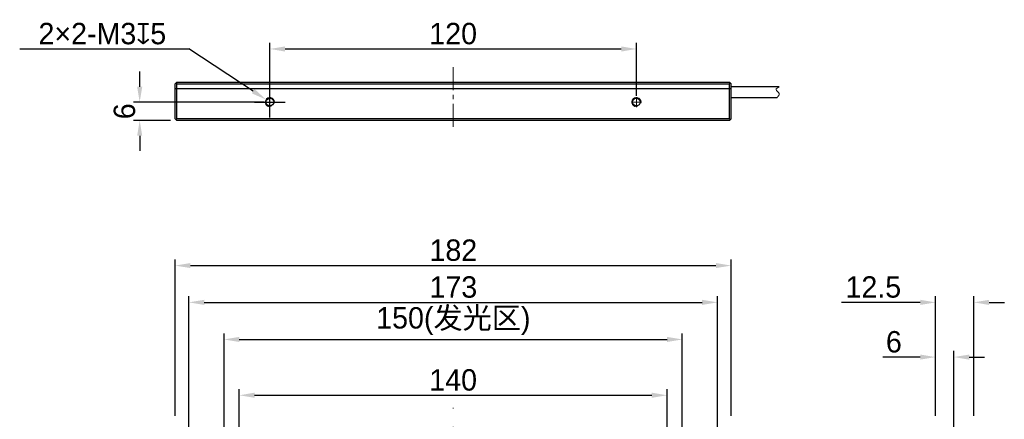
# Model space of a CAD drawing. Header units: inches. Extents: x -261 to -69, y -5440 to -5244.
# Tile 4 of 4: x -258 to -97, y -5309 to -5244. Entities that reach past the tile are written whole.
import ezdxf

# ---------------------------------------------------------------- set-up
doc = ezdxf.new("R2010")
doc.units = ezdxf.units.IN
doc.header["$LTSCALE"] = 3
doc.header["$MEASUREMENT"] = 0
doc.header["$PDSIZE"] = -5
doc.linetypes.add('CENTERX2', pattern=[4, 2.5, -0.5, 0.5, -0.5])
doc.layers.get('Defpoints').update_dxf_attribs({"lineweight": 18})
for name, color, linetype, lineweight in [('中心线', 1, 'CENTERX2', 20), ('标注', 3, 'Continuous', 25), ('粗实线', 7, 'Continuous', 30), ('细实线', 7, 'Continuous', 15)]:
    doc.layers.add(name, color=color, linetype=linetype, lineweight=lineweight)
doc.styles.get("Standard").update_dxf_attribs({"font": '兰亭黑 GBK.TTF'})
doc.dimstyles.new('CST Standard', dxfattribs={"dimtxt": 3.5, "dimasz": 2.5, "dimexe": 1, "dimexo": 1, "dimgap": 0.6, "dimtad": 1, "dimtoh": 1, "dimdsep": 46, "dimtxsty": 'Standard', "dimcen": -2.5, "dimdle": 5, "dimadec": 1, "dimazin": 2, "dimtfac": 1, "dimtofl": 0, "dimtmove": 0, "dimatfit": 0, "dimfxl": 1, "dimtolj": 1, "dimarcsym": 0})

# ---------------------------------------------------------------- blocks, each defined once
blk = doc.blocks.new('*X4')
at = {"layer": 'Defpoints', "color": 0}
for p in [(-152.2, -5305.47), (-222.2, -5311.84), (-152.2, -5311.84)]:
    blk.add_point(p, dxfattribs=at)
at = {"layer": '标注', "color": 0, "linetype": 'Continuous', "lineweight": -2, "ltscale": 3}
for p, q in [((-222.2, -5310.84), (-222.2, -5304.47)), ((-152.2, -5310.84), (-152.2, -5304.47))]:
    blk.add_line(p, q, dxfattribs=at)
at = {"layer": '标注', "color": 9, "linetype": 'Continuous', "lineweight": -2, "ltscale": 3}
blk.add_line((-219.7, -5305.47), (-154.7, -5305.47), dxfattribs=at)
at = {"layer": '标注', "color": 9}
for points in [[(-219.7, -5305.05), (-219.7, -5305.89), (-222.2, -5305.47)], [(-154.7, -5305.89), (-154.7, -5305.05), (-152.2, -5305.47)]]:
    blk.add_solid(points, dxfattribs=at)
at = {"layer": '标注', "color": 7, "ltscale": 3, "insert": (-187.2, -5302.98), "char_height": 3.5, "attachment_point": 5}
blk.add_mtext('\\A1;140', dxfattribs=at)
blk = doc.blocks.new('*X5')
at = {"layer": 'Defpoints', "color": 0}
for p in [(-143.95, -5290.27), (-230.45, -5335.09), (-143.95, -5335.09)]:
    blk.add_point(p, dxfattribs=at)
at = {"layer": '标注', "color": 0, "linetype": 'Continuous', "lineweight": -2, "ltscale": 3}
for p, q in [((-230.45, -5334.09), (-230.45, -5289.27)), ((-143.95, -5334.09), (-143.95, -5289.27))]:
    blk.add_line(p, q, dxfattribs=at)
at = {"layer": '标注', "color": 9, "linetype": 'Continuous', "lineweight": -2, "ltscale": 3}
blk.add_line((-227.95, -5290.27), (-146.45, -5290.27), dxfattribs=at)
at = {"layer": '标注', "color": 9}
for points in [[(-227.95, -5289.85), (-227.95, -5290.69), (-230.45, -5290.27)], [(-146.45, -5290.69), (-146.45, -5289.85), (-143.95, -5290.27)]]:
    blk.add_solid(points, dxfattribs=at)
at = {"layer": '标注', "color": 7, "ltscale": 3, "insert": (-187.17, -5287.78), "char_height": 3.5, "attachment_point": 5}
blk.add_mtext('\\A1;173', dxfattribs=at)
blk = doc.blocks.new('*X6')
at = {"layer": 'Defpoints', "color": 0}
for p in [(-149.7, -5296.34), (-224.7, -5318.59), (-149.7, -5318.59)]:
    blk.add_point(p, dxfattribs=at)
at = {"layer": '标注', "color": 0, "linetype": 'Continuous', "lineweight": -2, "ltscale": 3}
for p, q in [((-224.7, -5317.59), (-224.7, -5295.34)), ((-149.7, -5317.59), (-149.7, -5295.34))]:
    blk.add_line(p, q, dxfattribs=at)
at = {"layer": '标注', "color": 9, "linetype": 'Continuous', "lineweight": -2, "ltscale": 3}
blk.add_line((-222.2, -5296.34), (-152.2, -5296.34), dxfattribs=at)
at = {"layer": '标注', "color": 9}
for points in [[(-222.2, -5295.92), (-222.2, -5296.75), (-224.7, -5296.34)], [(-152.2, -5296.75), (-152.2, -5295.92), (-149.7, -5296.34)]]:
    blk.add_solid(points, dxfattribs=at)
at = {"layer": '标注', "color": 7, "ltscale": 3, "insert": (-187.17, -5293.33), "char_height": 3.5, "attachment_point": 5}
blk.add_mtext('\\A1;150(发光区)', dxfattribs=at)
blk = doc.blocks.new('*X7')
at = {"layer": 'Defpoints', "color": 0}
for p in [(-141.7, -5284.25), (-232.7, -5309.84), (-141.7, -5309.84)]:
    blk.add_point(p, dxfattribs=at)
at = {"layer": '标注', "color": 0, "linetype": 'Continuous', "lineweight": -2, "ltscale": 3}
for p, q in [((-232.7, -5308.84), (-232.7, -5283.25)), ((-141.7, -5308.84), (-141.7, -5283.25))]:
    blk.add_line(p, q, dxfattribs=at)
at = {"layer": '标注', "color": 9, "linetype": 'Continuous', "lineweight": -2, "ltscale": 3}
blk.add_line((-230.2, -5284.25), (-144.2, -5284.25), dxfattribs=at)
at = {"layer": '标注', "color": 9}
for points in [[(-230.2, -5283.83), (-230.2, -5284.66), (-232.7, -5284.25)], [(-144.2, -5284.66), (-144.2, -5283.83), (-141.7, -5284.25)]]:
    blk.add_solid(points, dxfattribs=at)
at = {"layer": '标注', "color": 7, "ltscale": 3, "insert": (-187.17, -5281.75), "char_height": 3.5, "attachment_point": 5}
blk.add_mtext('\\A1;182', dxfattribs=at)
blk = doc.blocks.new('*X8')
at = {"layer": 'Defpoints', "color": 0}
for p in [(-157.2, -5248.81), (-217.2, -5257.5), (-157.2, -5257.5)]:
    blk.add_point(p, dxfattribs=at)
at = {"layer": '标注', "color": 0, "linetype": 'Continuous', "lineweight": -2, "ltscale": 3}
for p, q in [((-217.2, -5256.5), (-217.2, -5247.81)), ((-157.2, -5256.5), (-157.2, -5247.81))]:
    blk.add_line(p, q, dxfattribs=at)
at = {"layer": '标注', "color": 9, "linetype": 'Continuous', "lineweight": -2, "ltscale": 3}
blk.add_line((-214.7, -5248.81), (-159.7, -5248.81), dxfattribs=at)
at = {"layer": '标注', "color": 9}
for points in [[(-214.7, -5248.39), (-214.7, -5249.23), (-217.2, -5248.81)], [(-159.7, -5249.23), (-159.7, -5248.39), (-157.2, -5248.81)]]:
    blk.add_solid(points, dxfattribs=at)
at = {"layer": '标注', "color": 7, "ltscale": 3, "insert": (-187.2, -5246.31), "char_height": 3.5, "attachment_point": 5}
blk.add_mtext('\\A1;120', dxfattribs=at)
blk = doc.blocks.new('*X9')
at = {"layer": 'Defpoints', "color": 0}
for p in [(-217.2, -5257.5), (-238.51, -5260.5), (-232.45, -5260.5)]:
    blk.add_point(p, dxfattribs=at)
at = {"layer": '标注', "color": 9, "linetype": 'Continuous', "lineweight": -2, "ltscale": 3}
for p, q in [((-238.51, -5255), (-238.51, -5252.5)), ((-238.51, -5263), (-238.51, -5265.5))]:
    blk.add_line(p, q, dxfattribs=at)
at = {"layer": '标注', "color": 0, "linetype": 'Continuous', "lineweight": -2, "ltscale": 3}
for p, q in [((-218.2, -5257.5), (-239.51, -5257.5)), ((-233.45, -5260.5), (-239.51, -5260.5))]:
    blk.add_line(p, q, dxfattribs=at)
at = {"layer": '标注', "color": 9}
for points in [[(-238.92, -5255), (-238.09, -5255), (-238.51, -5257.5)], [(-238.09, -5263), (-238.92, -5263), (-238.51, -5260.5)]]:
    blk.add_solid(points, dxfattribs=at)
at = {"layer": '标注', "color": 7, "ltscale": 3, "insert": (-240.99, -5259), "char_height": 3.5, "attachment_point": 5, "rotation": 90}
blk.add_mtext('\\A1;6', dxfattribs=at)
blk = doc.blocks.new('*X11')
at = {"layer": 'Defpoints', "color": 0}
for p in [(-108.24, -5299.22), (-108.24, -5309.84), (-105.24, -5340.09)]:
    blk.add_point(p, dxfattribs=at)
at = {"layer": '标注', "color": 0, "linetype": 'Continuous', "lineweight": -2, "ltscale": 3}
for p, q in [((-108.24, -5308.84), (-108.24, -5298.22)), ((-105.24, -5339.09), (-105.24, -5298.22))]:
    blk.add_line(p, q, dxfattribs=at)
at = {"layer": '标注', "color": 9, "linetype": 'Continuous', "lineweight": -2, "ltscale": 3}
for p, q in [((-110.74, -5299.22), (-116.9, -5299.22)), ((-102.74, -5299.22), (-100.24, -5299.22))]:
    blk.add_line(p, q, dxfattribs=at)
at = {"layer": '标注', "color": 9}
for points in [[(-110.74, -5299.64), (-110.74, -5298.81), (-108.24, -5299.22)], [(-102.74, -5298.81), (-102.74, -5299.64), (-105.24, -5299.22)]]:
    blk.add_solid(points, dxfattribs=at)
at = {"layer": '标注', "color": 7, "ltscale": 3, "insert": (-115.07, -5296.74), "char_height": 3.5, "attachment_point": 5}
blk.add_mtext('\\A1;6', dxfattribs=at)
blk = doc.blocks.new('*X12')
at = {"layer": 'Defpoints', "color": 0}
for p in [(-101.99, -5290.27), (-108.24, -5309.84), (-101.99, -5309.84)]:
    blk.add_point(p, dxfattribs=at)
at = {"layer": '标注', "color": 9, "linetype": 'Continuous', "lineweight": -2, "ltscale": 3}
for p, q in [((-110.74, -5290.27), (-123.63, -5290.27)), ((-99.49, -5290.27), (-96.99, -5290.27))]:
    blk.add_line(p, q, dxfattribs=at)
at = {"layer": '标注', "color": 0, "linetype": 'Continuous', "lineweight": -2, "ltscale": 3}
for p, q in [((-108.24, -5308.84), (-108.24, -5289.27)), ((-101.99, -5308.84), (-101.99, -5289.27))]:
    blk.add_line(p, q, dxfattribs=at)
at = {"layer": '标注', "color": 9}
for points in [[(-110.74, -5290.69), (-110.74, -5289.85), (-108.24, -5290.27)], [(-99.49, -5289.85), (-99.49, -5290.69), (-101.99, -5290.27)]]:
    blk.add_solid(points, dxfattribs=at)
at = {"layer": '标注', "color": 7, "ltscale": 3, "insert": (-118.43, -5287.77), "char_height": 3.5, "attachment_point": 5}
blk.add_mtext('\\A1;12.5', dxfattribs=at)
blk = doc.blocks.new('*X15')
at = {"layer": 'Defpoints', "color": 0}
for p in [(-217.83, -5257.09), (-216.58, -5257.91)]:
    blk.add_point(p, dxfattribs=at)
at = {"layer": '标注', "color": 9, "linetype": 'Continuous', "lineweight": -2, "ltscale": 3}
for p in [(-258.15, -5248.81), (-219.92, -5255.72)]:
    blk.add_line(p, (-230.49, -5248.81), dxfattribs=at)
at = {"layer": '标注', "color": 0, "linetype": 'Continuous', "ltscale": 3}
for p, q in [((-217.2, -5260), (-217.2, -5255)), ((-219.7, -5257.5), (-214.7, -5257.5))]:
    blk.add_line(p, q, dxfattribs=at)
at = {"layer": '标注', "color": 9}
blk.add_solid([(-220.15, -5256.07), (-219.7, -5255.37), (-217.83, -5257.09)], dxfattribs=at)
at = {"layer": '标注', "color": 7, "ltscale": 3, "insert": (-244.62, -5246.31), "char_height": 3.5, "attachment_point": 5}
blk.add_mtext('\\A1;2×2-M3{\\fGDT|b1|i0|c0|p2;x}5', dxfattribs=at)

msp = doc.modelspace()

# ---------------------------------------------------------------- linework, layer by layer
at = {"layer": '中心线', "color": 0, "ltscale": 0.5}
msp.add_line((-187.2038, -5261.5464), (-187.2038, -5251.5215), dxfattribs=at)
at = {"layer": '中心线', "color": 0, "ltscale": 0.2}
for p, q in [((-217.2038, -5258.3264), (-217.2038, -5256.6764)), ((-157.2038, -5258.3264), (-157.2038, -5256.6764)), ((-216.3788, -5257.5014), (-218.0288, -5257.5014)), ((-156.3788, -5257.5014), (-158.0288, -5257.5014))]:
    msp.add_line(p, q, dxfattribs=at)
at = {"layer": '中心线', "color": 0, "ltscale": 2}
msp.add_line((-187.2038, -5427.6465), (-187.2038, -5307.541), dxfattribs=at)
at = {"layer": '粗实线', "color": 0}
for p, q in [((-232.7038, -5254.5014), (-232.4538, -5254.2514)), ((-232.7038, -5260.2514), (-232.7038, -5254.5014)), ((-232.4538, -5254.5014), (-232.5788, -5254.3764)), ((-232.4538, -5254.2514), (-141.9538, -5254.2514)), ((-232.4538, -5254.5014), (-141.9538, -5254.5014)), ((-232.4538, -5260.2514), (-232.4538, -5254.5014)), ((-141.7038, -5254.5014), (-141.9538, -5254.2514)), ((-141.8288, -5254.3764), (-141.9538, -5254.5014)), ((-141.9538, -5260.2514), (-141.9538, -5254.5014)), ((-141.7038, -5260.2514), (-141.7038, -5254.5014)), ((-133.8467, -5255.0264), (-141.7038, -5255.0264)), ((-232.7038, -5255.2514), (-141.7038, -5255.2514)), ((-134.1903, -5256.7764), (-141.7038, -5256.7764)), ((-232.7038, -5260.2514), (-232.4538, -5260.5014)), ((-232.5788, -5260.3764), (-232.4538, -5260.2514)), ((-141.9538, -5260.2514), (-232.4538, -5260.2514)), ((-141.9538, -5260.5014), (-232.4538, -5260.5014)), ((-141.9538, -5260.5014), (-141.7038, -5260.2514)), ((-141.9538, -5260.2514), (-141.8288, -5260.3764))]:
    msp.add_line(p, q, dxfattribs=at)
for centre in [(-217.2038, -5257.5014), (-157.2038, -5257.5014)]:
    msp.add_circle(centre, 0.625, dxfattribs=at)
at = {"layer": '细实线', "color": 0}
for centre in [(-217.2038, -5257.5014), (-157.2038, -5257.5014)]:
    msp.add_arc(centre, 0.75, 345, 285, dxfattribs=at)
at = {"layer": '细实线', "color": 0, "ltscale": 3}
msp.add_open_spline([(-133.8467, -5255.0264), (-134.1012, -5255.1638), (-134.6704, -5255.4712), (-133.5464, -5256.0712), (-133.9811, -5256.5474), (-134.1903, -5256.7764)], degree=3, knots=[0, 0, 0, 0, 12642.46601388, 28281.80480743, 42779.38914662, 42779.38914662, 42779.38914662, 42779.38914662], dxfattribs=at)

# ---------------------------------------------------------------- dimensions: what is measured, and where the dimension line sits
at = {"layer": '标注', "color": 0, "ltscale": 3}
dim = msp.add_diameter_dim_2p(p1=(-216.5762, -5257.912), p2=(-217.8314, -5257.0908), text='2×2-M3{\\fGDT|b1|i0|c0|p2;x}5', dimstyle='CST Standard', override={"dimlfac": 2, "dimpost": '%%C<>', "dimtxsty": 'Standard', "dimsah": 1, "dimclrd": 9, "dimclrt": 7, "dimtzin": 0}, dxfattribs=at)
dim.commit()
dim.dimension.update_dxf_attribs({"geometry": '*X15', "text_midpoint": (-244.6176, -5248.8104), "dimtype": 163})
for base, p1, p2, picture, middle in [((-157.2038, -5248.8104), (-217.2038, -5257.5014), (-157.2038, -5257.5014), '*X8', (-187.2038, -5246.3138)), ((-152.2038, -5305.4691), (-222.2038, -5311.8386), (-152.2038, -5311.8386), '*X4', (-187.2038, -5302.9817))]:
    dim = msp.add_linear_dim(base=base, p1=p1, p2=p2, dimstyle='CST Standard', override={"dimlfac": 2, "dimsah": 1, "dimclrd": 9, "dimclrt": 7, "dimtzin": 0}, dxfattribs=at)
    dim.commit()
    dim.dimension.update_dxf_attribs({"geometry": picture, "text_midpoint": middle})
dim = msp.add_linear_dim(base=(-238.5071, -5260.5014), p1=(-217.2038, -5257.5014), p2=(-232.4538, -5260.5014), angle=270, dimstyle='CST Standard', override={"dimlfac": 2, "dimsah": 1, "dimclrd": 9, "dimclrt": 7, "dimtzin": 0}, dxfattribs=at)
dim.commit()
dim.dimension.update_dxf_attribs({"geometry": '*X9', "text_midpoint": (-238.5071, -5259.0014), "dimtype": 160})
for base, p1, p2, picture, middle in [((-141.7038, -5284.2456), (-232.7038, -5309.8386), (-141.7038, -5309.8386), '*X7', (-187.1652, -5284.2456)), ((-143.9538, -5290.2705), (-230.4538, -5335.0886), (-143.9538, -5335.0886), '*X5', (-187.1652, -5290.2705)), ((-101.9945, -5290.2705), (-108.2445, -5309.8386), (-101.9945, -5309.8386), '*X12', (-118.4348, -5290.2705)), ((-108.2445, -5299.2236), (-105.2445, -5340.0886), (-108.2445, -5309.8386), '*X11', (-115.0723, -5299.2236))]:
    dim = msp.add_linear_dim(base=base, p1=p1, p2=p2, dimstyle='CST Standard', override={"dimlfac": 2, "dimsah": 1, "dimclrd": 9, "dimclrt": 7, "dimtzin": 0}, dxfattribs=at)
    dim.commit()
    dim.dimension.update_dxf_attribs({"geometry": picture, "text_midpoint": middle, "dimtype": 160})
dim = msp.add_linear_dim(base=(-149.7038, -5296.3382), p1=(-224.7038, -5318.5886), p2=(-149.7038, -5318.5886), text='<>(发光区)', dimstyle='CST Standard', override={"dimlfac": 2, "dimsah": 1, "dimclrd": 9, "dimclrt": 7, "dimtzin": 0}, dxfattribs=at)
dim.commit()
dim.dimension.update_dxf_attribs({"geometry": '*X6', "text_midpoint": (-187.1652, -5296.3382), "dimtype": 160})

doc.saveas('drawing.dxf')
